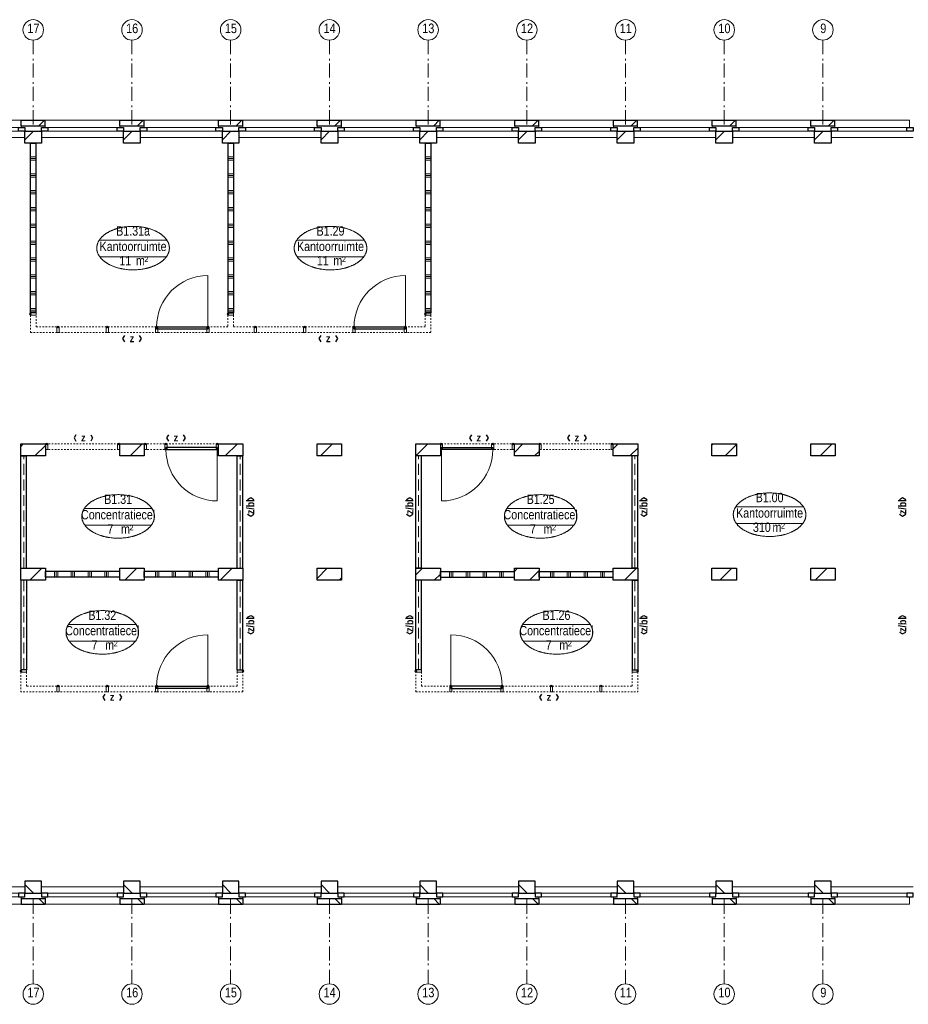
# Model space of a CAD drawing. Header units: millimetres. Extents: x 293454 to 524618, y 211738 to 307297.
# Tile 42 of 152: x 414196 to 430040, y 247976 to 265525. Entities that reach past the tile are written whole.
import ezdxf
from ezdxf.enums import TextEntityAlignment as Align

# ---------------------------------------------------------------- set-up
doc = ezdxf.new("R2010")
doc.units = ezdxf.units.MM
doc.header["$LTSCALE"] = 400
doc.header["$PDMODE"] = 3
doc.header["$PDSIZE"] = 15
for name, pattern in [('STYLE_02', [0.694427, 0.486069, -0.208359]), ('STYLE_06', [1.041641, 0.625, -0.208282, 0.069427, -0.138931]), ('STYLE_21', [0.138889, 0.069444, -0.069444])]:
    doc.linetypes.add(name, pattern=pattern)
for name, color, linetype, lineweight in [('Buitenkozijnen', 140, 'Continuous', 15), ('Interieur-deur', 43, 'Continuous', 9), ('Interieur-scheidingswand-horizontaal', 5, 'Continuous', 25), ('Interieur-scheidingswand-vertikaal', 5, 'Continuous', 25), ('Interieur-systeemwand glas', 140, 'STYLE_21', 15), ('Kozijnmerken', 43, 'Continuous', 9), ('mat-baksteen', 5, 'Continuous', 25), ('mat-kalkzandsteen', 5, 'Continuous', 25), ('None', 7, 'Continuous', 9), ('Ruimtenummers', 5, 'Continuous', 25)]:
    doc.layers.add(name, color=color, linetype=linetype, lineweight=lineweight)
doc.styles.add('Arial Narrow', font='ARIALN.TTF', dxfattribs={"height": 222.25})
doc.styles.add('Arial Narrow (bold)', font='ARIALNB.TTF', dxfattribs={"height": 172.861111})

# ---------------------------------------------------------------- blocks, each defined once
blk = doc.blocks.new('systeemwandstijl 880 hoh')
at = {"layer": 'Interieur-systeemwand glas', "color": 43, "linetype": 'Continuous', "lineweight": 9}
blk.add_lwpolyline([(0, 20), (100, 20), (100, -20), (0, -20)], close=True, dxfattribs=at)
at = {"layer": 'Interieur-systeemwand glas', "color": 43, "linetype": 'Continuous', "lineweight": 15}
blk.add_point((0, 0), dxfattribs=at)
blk = doc.blocks.new('Deur systeemwand 915')
at = {"layer": 'Interieur-deur', "color": 140, "linetype": 'Continuous', "lineweight": 15}
blk.add_line((0, 1015), (0, 100), dxfattribs=at)
at = {"layer": 'Interieur-deur', "color": 92, "linetype": 'Continuous', "lineweight": 25}
blk.add_lwpolyline([(-915, 100), (0, 100), (0, 60), (-915, 60)], close=True, dxfattribs=at)
at = {"layer": 'Interieur-deur', "color": 140, "linetype": 'Continuous', "lineweight": 15}
blk.add_arc((0, 100), 915, 90, 180, dxfattribs=at)
blk = doc.blocks.new('Systeemwand B (2D)')
at = {"layer": 'Interieur-systeemwand glas', "lineweight": 15}
for p, q in [((0, 50), (1323, 50)), ((0, -50), (1323, -50))]:
    blk.add_line(p, q, dxfattribs=at)
at = {"layer": 'None', "color": 7, "rotation": 270}
blk.add_blockref('systeemwandstijl 880 hoh', (20, 50), dxfattribs=at)
at = {"layer": 'None', "color": 7, "xscale": -1, "rotation": 90}
blk.add_blockref('systeemwandstijl 880 hoh', (1303, 50), dxfattribs=at)
blk = doc.blocks.new('Systeemwand B met deur (2D)')
at = {"layer": 'Interieur-systeemwand glas', "lineweight": 15}
for p, q in [((0, 50), (1323, 50)), ((0, -50), (1323, -50))]:
    blk.add_line(p, q, dxfattribs=at)
at = {"layer": 'None', "color": 7, "rotation": 270}
for p in [(20, 50), (388, 50)]:
    blk.add_blockref('systeemwandstijl 880 hoh', p, dxfattribs=at)
at = {"layer": 'None', "color": 7, "xscale": -1}
for name, rotation in [('systeemwandstijl 880 hoh', 90), ('Deur systeemwand 915', 180)]:
    blk.add_blockref(name, (1303, 50), dxfattribs=dict(at, rotation=rotation))
blk = doc.blocks.new('*X684')
at = {"layer": 'None', "lineweight": 9}
for p, q in [((600, -2372), (600, -2272)), ((630, -2372), (630, -2272)), ((660, -2372), (660, -2272)), ((900, -2372), (900, -2272)), ((930, -2372), (930, -2272)), ((960, -2372), (960, -2272)), ((1200, -2372), (1200, -2272)), ((1230, -2372), (1230, -2272)), ((1260, -2372), (1260, -2272)), ((1500, -2372), (1500, -2272)), ((1530, -2372), (1530, -2272)), ((1560, -2372), (1560, -2272))]:
    blk.add_line(p, q, dxfattribs=at)
blk = doc.blocks.new('*X685')
at = {"layer": 'None', "lineweight": 9}
for p, q in [((2400, -2372), (2400, -2272)), ((2430, -2372), (2430, -2272)), ((2460, -2372), (2460, -2272)), ((2700, -2372), (2700, -2272)), ((2730, -2372), (2730, -2272)), ((2760, -2372), (2760, -2272)), ((3000, -2372), (3000, -2272)), ((3030, -2372), (3030, -2272)), ((3060, -2372), (3060, -2272)), ((3300, -2372), (3300, -2272)), ((3330, -2372), (3330, -2272)), ((3360, -2372), (3360, -2272))]:
    blk.add_line(p, q, dxfattribs=at)
blk = doc.blocks.new('Concentratiecel B 2 (2D)')
at = {"layer": 'Interieur-scheidingswand-horizontaal', "lineweight": 25}
for p, q in [((437, -2272), (1760, -2272)), ((437, -2372), (437, -2272)), ((1760, -2372), (1760, -2272)), ((2197, -2272), (3520, -2272)), ((2197, -2372), (2197, -2272)), ((3520, -2372), (3520, -2272)), ((437, -2372), (1760, -2372)), ((2197, -2372), (3520, -2372))]:
    blk.add_line(p, q, dxfattribs=at)
at = {"layer": 'Interieur-scheidingswand-vertikaal', "lineweight": 25}
for p, q in [((100, -214), (0, -214)), ((0, -2215), (0, -214)), ((100, -2215), (100, -214)), ((3957, -214), (3857, -214)), ((3857, -2215), (3857, -214)), ((3957, -2215), (3957, -214)), ((100, -2215), (0, -2215)), ((3957, -2215), (3857, -2215)), ((100, -2429), (0, -2429)), ((0, -4025), (0, -2429)), ((100, -4025), (100, -2429)), ((3857, -2429), (3857, -4025)), ((3857, -2429), (3957, -2429)), ((3957, -2429), (3957, -4025)), ((100, -4025), (0, -4025)), ((3857, -4025), (3957, -4025))]:
    blk.add_line(p, q, dxfattribs=at)
at = {"layer": 'Interieur-scheidingswand-vertikaal', "linetype": 'STYLE_02', "lineweight": 9}
for p, q in [((50, -2215), (50, -214)), ((3907, -2215), (3907, -214)), ((50, -4025), (50, -2429)), ((3907, -2429), (3907, -4025))]:
    blk.add_line(p, q, dxfattribs=at)
at = {"layer": 'Interieur-systeemwand glas', "lineweight": 15}
for p, q in [((0, -4415), (0, -4065)), ((100, -4315), (100, -4065)), ((3857, -4065), (3857, -4315)), ((3957, -4065), (3957, -4415)), ((100, -4315), (3857, -4315)), ((0, -4415), (3957, -4415))]:
    blk.add_line(p, q, dxfattribs=at)
at = {"layer": 'Interieur-scheidingswand-horizontaal'}
for name in ['*X684', '*X685']:
    blk.add_blockref(name, (0, 0), dxfattribs=at)
at = {"layer": 'None', "color": 7, "xscale": -1}
for name, p in [('Systeemwand B met deur (2D)', (1760, -50)), ('Systeemwand B (2D)', (3520, -50)), ('Deur systeemwand 915', (623.5, -4415)), ('systeemwandstijl 880 hoh', (3957, -4045))]:
    blk.add_blockref(name, p, dxfattribs=at)
at = {"layer": 'None', "color": 7}
blk.add_blockref('systeemwandstijl 880 hoh', (0, -4045), dxfattribs=at)
at = {"layer": 'None', "color": 7, "rotation": 270}
blk.add_blockref('systeemwandstijl 880 hoh', (623.5, -4315), dxfattribs=at)
at = {"layer": 'None', "color": 7, "xscale": -1, "rotation": 90}
for p in [(1538.5, -4315), (2418.5, -4315), (3298.5, -4315)]:
    blk.add_blockref('systeemwandstijl 880 hoh', p, dxfattribs=at)
blk = doc.blocks.new('*X801')
at = {"layer": 'None', "lineweight": 9}
for p, q in [((-47607, 2880), (-47568, 2919)), ((-47358, 2705), (-47170, 2893))]:
    blk.add_line(p, q, dxfattribs=at)
blk = doc.blocks.new('*X802')
at = {"layer": 'None', "lineweight": 9}
blk.add_line((-45661, 2705), (-45447, 2919), dxfattribs=at)
blk = doc.blocks.new('*X803')
at = {"layer": 'None', "lineweight": 9}
blk.add_line((-43964, 2705), (-43750, 2919), dxfattribs=at)
blk = doc.blocks.new('*X804')
at = {"layer": 'None', "lineweight": 9}
blk.add_line((-42267, 2705), (-42053, 2919), dxfattribs=at)
blk = doc.blocks.new('*X805')
at = {"layer": 'None', "lineweight": 9}
for p, q in [((-40567, 2707), (-40356, 2919)), ((-40146, 2705), (-40130, 2720))]:
    blk.add_line(p, q, dxfattribs=at)
blk = doc.blocks.new('*X806')
at = {"layer": 'None', "lineweight": 9}
for p, q in [((-38807, 2770), (-38659, 2919)), ((-38449, 2705), (-38370, 2783))]:
    blk.add_line(p, q, dxfattribs=at)
blk = doc.blocks.new('*X807')
at = {"layer": 'None', "lineweight": 9}
for p, q in [((-37047, 2833), (-36962, 2919)), ((-36752, 2705), (-36610, 2846))]:
    blk.add_line(p, q, dxfattribs=at)
blk = doc.blocks.new('*X808')
at = {"layer": 'None', "lineweight": 9}
for p, q in [((-35287, 2896), (-35265, 2919)), ((-35055, 2705), (-34850, 2909))]:
    blk.add_line(p, q, dxfattribs=at)
blk = doc.blocks.new('*X809')
at = {"layer": 'None', "lineweight": 9}
blk.add_line((-33357, 2705), (-33143, 2919), dxfattribs=at)
blk = doc.blocks.new('*X812')
at = {"layer": 'None', "lineweight": 9}
blk.add_line((-47451, 491), (-47237, 705), dxfattribs=at)
blk = doc.blocks.new('*X813')
at = {"layer": 'None', "lineweight": 9}
blk.add_line((-45754, 491), (-45540, 705), dxfattribs=at)
blk = doc.blocks.new('*X814')
at = {"layer": 'None', "lineweight": 9}
blk.add_line((-44057, 491), (-43843, 705), dxfattribs=at)
blk = doc.blocks.new('*X815')
at = {"layer": 'None', "lineweight": 9}
for p, q in [((-42327, 523), (-42146, 705)), ((-41935, 491), (-41890, 536))]:
    blk.add_line(p, q, dxfattribs=at)
blk = doc.blocks.new('*X816')
at = {"layer": 'None', "lineweight": 9}
for p, q in [((-40567, 586), (-40449, 705)), ((-40238, 491), (-40130, 599))]:
    blk.add_line(p, q, dxfattribs=at)
blk = doc.blocks.new('*X817')
at = {"layer": 'None', "lineweight": 9}
for p, q in [((-38807, 649), (-38752, 705)), ((-38541, 491), (-38370, 662))]:
    blk.add_line(p, q, dxfattribs=at)
blk = doc.blocks.new('*X818')
at = {"layer": 'None', "lineweight": 9}
blk.add_line((-36844, 491), (-36630, 705), dxfattribs=at)
blk = doc.blocks.new('*X819')
at = {"layer": 'None', "lineweight": 9}
blk.add_line((-35147, 491), (-34933, 705), dxfattribs=at)
blk = doc.blocks.new('*X820')
at = {"layer": 'None', "lineweight": 9}
blk.add_line((-33450, 491), (-33236, 705), dxfattribs=at)
blk = doc.blocks.new('*X48')
at = {"layer": 'None', "lineweight": 9}
blk.add_line((-148.5, -148.5), (4, 4), dxfattribs=at)
blk = doc.blocks.new('*X49')
at = {"layer": 'None', "lineweight": 9}
blk.add_line((100, 100), (200, 200), dxfattribs=at)
blk = doc.blocks.new('Penant best-uitbr  (2D)')
at = {"layer": 'mat-baksteen', "lineweight": 25}
for p, q in [((-215, 200), (215, 200)), ((-215, 100), (-215, 200)), ((215, 100), (215, 200)), ((-215, 100), (215, 100))]:
    blk.add_line(p, q, dxfattribs=at)
at = {"layer": 'mat-kalkzandsteen', "lineweight": 25}
blk.add_lwpolyline([(-148.5, 4), (148.5, 4), (148.5, -210), (-148.5, -210)], close=True, dxfattribs=at)
at = {"layer": 'mat-baksteen'}
blk.add_blockref('*X49', (0, 0), dxfattribs=at)
at = {"layer": 'mat-kalkzandsteen'}
blk.add_blockref('*X48', (0, 0), dxfattribs=at)
blk = doc.blocks.new('Gevelpui best-uitbr 1330 (2D)')
at = {"layer": 'Buitenkozijnen', "lineweight": 15}
for p, q in [((-731.5, 71), (731.5, 71)), ((-731.5, 4), (-731.5, 71)), ((-731.5, 4), (731.5, 4)), ((731.5, 4), (731.5, 71))]:
    blk.add_line(p, q, dxfattribs=at)
at = {"layer": 'Buitenkozijnen', "color": 92, "lineweight": 25}
for points in [[(-731.5, 71), (-617.5, 71), (-617.5, 4), (-731.5, 4)], [(617.5, 71), (731.5, 71), (731.5, 4), (617.5, 4)]]:
    blk.add_lwpolyline(points, close=True, dxfattribs=at)
at = {"layer": 'None', "color": 43, "linetype": 'Continuous', "lineweight": 9}
blk.add_line((-731.5, -107), (731.5, -107), dxfattribs=at)
at = {"layer": 'None', "color": 43, "linetype": 'Continuous', "lineweight": 9, "flags": 128}
blk.add_lwpolyline([(-665, 71), (-665, 200), (665, 200), (665, 71)], dxfattribs=at)
blk = doc.blocks.new('Ruimtenummer UV 50')
at = {"layer": 'Ruimtenummers', "color": 8, "lineweight": 5}
for p, q in [((602, 157), (-602, 157)), ((595, -137), (-595, -137))]:
    blk.add_line(p, q, dxfattribs=at)
blk.add_open_spline([(-323, 354), (-173, 406), (173, 406), (323, 354), (473, 302), (560, 212), (647, 122), (647, 18), (647, -86), (560, -176), (473, -266), (323, -318), (173, -370), (-173, -370), (-323, -318), (-474, -266), (-560, -176), (-647, -86), (-647, 18), (-647, 122), (-560, 212), (-474, 302), (-323, 354)], degree=2, knots=[0, 0, 0, 0.09962, 0.19924, 0.19924, 0.283607, 0.283607, 0.349619, 0.349619, 0.415638, 0.415638, 0.5, 0.5, 0.59962, 0.69924, 0.69924, 0.783607, 0.783607, 0.849619, 0.849619, 0.915638, 0.915638, 1, 1, 1], dxfattribs=at)
at = {"layer": 'Ruimtenummers', "attachment_point": 2, "style": 'Arial Narrow'}
for s, insert, char_height in [(' m', (104, -122), 165.9), (' 2', (220, -133), 96.8)]:
    blk.add_mtext(s, dxfattribs=dict(at, insert=insert, char_height=char_height))
at = {"layer": 'Ruimtenummers', "style": 'Arial Narrow'}
for tag, p in [('Nummer', (0, 407)), ('Naam', (0, 132)), ('Oppervlak', (-138, -122))]:
    blk.add_attdef(tag, text='', height=166, dxfattribs=at).set_placement(p, align=Align.TOP_CENTER)
blk = doc.blocks.new('*X1126')
at = {"layer": 'None', "lineweight": 9}
for p, q in [((6990, 0), (7090, 0)), ((6990, -240), (7090, -240)), ((6990, -270), (7090, -270)), ((6990, -300), (7090, -300)), ((6990, -540), (7090, -540)), ((6990, -570), (7090, -570)), ((6990, -600), (7090, -600)), ((6990, -840), (7090, -840)), ((6990, -870), (7090, -870)), ((6990, -900), (7090, -900)), ((6990, -1140), (7090, -1140)), ((6990, -1170), (7090, -1170)), ((6990, -1200), (7090, -1200)), ((6990, -1440), (7090, -1440)), ((6990, -1470), (7090, -1470)), ((6990, -1500), (7090, -1500)), ((6990, -1740), (7090, -1740)), ((6990, -1770), (7090, -1770)), ((6990, -1800), (7090, -1800)), ((6990, -2040), (7090, -2040)), ((6990, -2070), (7090, -2070)), ((6990, -2100), (7090, -2100)), ((6990, -2340), (7090, -2340)), ((6990, -2370), (7090, -2370)), ((6990, -2400), (7090, -2400)), ((6990, -2640), (7090, -2640)), ((6990, -2670), (7090, -2670)), ((6990, -2700), (7090, -2700)), ((6990, -2940), (7090, -2940)), ((6990, -2970), (7090, -2970)), ((6990, -3000), (7090, -3000))]:
    blk.add_line(p, q, dxfattribs=at)
blk = doc.blocks.new('*X1127')
at = {"layer": 'None', "lineweight": 9}
for p, q in [((3470, 0), (3570, 0)), ((3470, -240), (3570, -240)), ((3470, -270), (3570, -270)), ((3470, -300), (3570, -300)), ((3470, -540), (3570, -540)), ((3470, -570), (3570, -570)), ((3470, -600), (3570, -600)), ((3470, -840), (3570, -840)), ((3470, -870), (3570, -870)), ((3470, -900), (3570, -900)), ((3470, -1140), (3570, -1140)), ((3470, -1170), (3570, -1170)), ((3470, -1200), (3570, -1200)), ((3470, -1440), (3570, -1440)), ((3470, -1470), (3570, -1470)), ((3470, -1500), (3570, -1500)), ((3470, -1740), (3570, -1740)), ((3470, -1770), (3570, -1770)), ((3470, -1800), (3570, -1800)), ((3470, -2040), (3570, -2040)), ((3470, -2070), (3570, -2070)), ((3470, -2100), (3570, -2100)), ((3470, -2340), (3570, -2340)), ((3470, -2370), (3570, -2370)), ((3470, -2400), (3570, -2400)), ((3470, -2640), (3570, -2640)), ((3470, -2670), (3570, -2670)), ((3470, -2700), (3570, -2700)), ((3470, -2940), (3570, -2940)), ((3470, -2970), (3570, -2970)), ((3470, -3000), (3570, -3000))]:
    blk.add_line(p, q, dxfattribs=at)
blk = doc.blocks.new('*X1128')
at = {"layer": 'None', "lineweight": 9}
for p, q in [((-50, 0), (50, 0)), ((-50, -240), (50, -240)), ((-50, -270), (50, -270)), ((-50, -300), (50, -300)), ((-50, -540), (50, -540)), ((-50, -570), (50, -570)), ((-50, -600), (50, -600)), ((-50, -840), (50, -840)), ((-50, -870), (50, -870)), ((-50, -900), (50, -900)), ((-50, -1140), (50, -1140)), ((-50, -1170), (50, -1170)), ((-50, -1200), (50, -1200)), ((-50, -1440), (50, -1440)), ((-50, -1470), (50, -1470)), ((-50, -1500), (50, -1500)), ((-50, -1740), (50, -1740)), ((-50, -1770), (50, -1770)), ((-50, -1800), (50, -1800)), ((-50, -2040), (50, -2040)), ((-50, -2070), (50, -2070)), ((-50, -2100), (50, -2100)), ((-50, -2340), (50, -2340)), ((-50, -2370), (50, -2370)), ((-50, -2400), (50, -2400)), ((-50, -2640), (50, -2640)), ((-50, -2670), (50, -2670)), ((-50, -2700), (50, -2700)), ((-50, -2940), (50, -2940)), ((-50, -2970), (50, -2970)), ((-50, -3000), (50, -3000))]:
    blk.add_line(p, q, dxfattribs=at)
blk = doc.blocks.new('Vergaderruimten B 2 (2D)')
at = {"layer": 'Interieur-scheidingswand-vertikaal', "lineweight": 25}
for p, q in [((50, 4), (-50, 4)), ((-50, -3021), (-50, 4)), ((50, -3021), (50, 4)), ((3470, 4), (3470, -3021)), ((3470, 4), (3570, 4)), ((3570, 4), (3570, -3021)), ((6990, 4), (6990, -3021)), ((6990, 4), (7090, 4)), ((7090, 4), (7090, -3021)), ((50, -3021), (-50, -3021)), ((3470, -3021), (3570, -3021)), ((6990, -3021), (7090, -3021))]:
    blk.add_line(p, q, dxfattribs=at)
at = {"layer": 'Interieur-systeemwand glas', "lineweight": 15}
for p, q in [((-50, -3371), (-50, -3061)), ((50, -3271), (50, -3061)), ((3470, -3061), (3470, -3271)), ((3570, -3061), (3570, -3271)), ((6990, -3061), (6990, -3271)), ((7090, -3061), (7090, -3371)), ((3470, -3271), (50, -3271)), ((6990, -3271), (3570, -3271)), ((7090, -3371), (-50, -3371))]:
    blk.add_line(p, q, dxfattribs=at)
at = {"layer": 'Interieur-scheidingswand-vertikaal'}
for name in ['*X1128', '*X1127', '*X1126']:
    blk.add_blockref(name, (0, 0), dxfattribs=at)
at = {"layer": 'Interieur-scheidingswand-vertikaal', "color": 7}
for name, p in [('Deur systeemwand 915', (3115, -3371)), ('Deur systeemwand 915', (6635, -3371)), ('systeemwandstijl 880 hoh', (-50, -3041)), ('systeemwandstijl 880 hoh', (3470, -3041)), ('systeemwandstijl 880 hoh', (6990, -3041))]:
    blk.add_blockref(name, p, dxfattribs=at)
at = {"layer": 'Interieur-scheidingswand-vertikaal', "color": 7, "rotation": 270}
for p in [(440, -3271), (3960, -3271)]:
    blk.add_blockref('systeemwandstijl 880 hoh', p, dxfattribs=at)
at = {"layer": 'Interieur-scheidingswand-vertikaal', "color": 7, "xscale": -1, "rotation": 90}
for p in [(1320, -3271), (2200, -3271), (3115, -3271), (4840, -3271), (5720, -3271), (6635, -3271)]:
    blk.add_blockref('systeemwandstijl 880 hoh', p, dxfattribs=at)
blk = doc.blocks.new('Kozijnmerk 50')
at = {"layer": 'Kozijnmerken', "color": 92, "linetype": 'Continuous', "lineweight": 25}
for points in [[(-132, 51), (-165, -6), (-132, -62)], [(132, 51), (165, -6), (132, -62)]]:
    blk.add_lwpolyline(points, dxfattribs=at)
at = {"layer": 'None', "color": 43, "style": 'Arial Narrow (bold)'}
blk.add_attdef('merk', text='', height=138, dxfattribs=at).set_placement((0, 0), align=Align.MIDDLE_CENTER)
blk = doc.blocks.new('*U1657')
at = {"layer": 'None', "color": 7, "linetype": 'STYLE_06', "lineweight": 9}
for p, q in [((-47389, 10116), (-47389, 8616)), ((-45629, 10116), (-45629, 8616)), ((-43869, 10116), (-43869, 8616)), ((-42109, 10116), (-42109, 8616)), ((-40349, 10116), (-40349, 8616)), ((-38589, 10116), (-38589, 8616)), ((-36829, 10116), (-36829, 8616)), ((-35069, 10116), (-35069, 8616)), ((-33309, 10116), (-33309, 8616))]:
    blk.add_line(p, q, dxfattribs=at)
at = {"layer": 'None', "color": 43, "linetype": 'Continuous', "lineweight": 9}
for centre in [(-47389, 10299), (-45629, 10299), (-43869, 10299), (-42109, 10299), (-40349, 10299), (-38589, 10299), (-36829, 10299), (-35069, 10299), (-33309, 10299)]:
    blk.add_circle(centre, 183, dxfattribs=at)
at = {"layer": 'None', "color": 8, "attachment_point": 1, "style": 'Arial Narrow'}
for s, insert, char_height in [('17', (-47493, 10412), 169.3), ('16', (-45733, 10412), 169.3), ('15', (-43973, 10412), 169.3), ('14', (-42213, 10412), 169.3), ('13', (-40453, 10412), 169.3), ('12', (-38693, 10412), 169.3), ('11', (-36933, 10412), 169.3), ('10', (-35173, 10412), 169.3), ('9', (-33356, 10412), 169)]:
    blk.add_mtext(s, dxfattribs=dict(at, insert=insert, char_height=char_height))

msp = doc.modelspace()

# ---------------------------------------------------------------- linework, layer by layer
at = {"layer": 'mat-kalkzandsteen', "lineweight": 25}
for points in [[(414219.34062, 257962.5115), (414656.34062, 257962.5115), (414656.34062, 257748.5115), (414219.34062, 257748.5115)], [(415979.34062, 257962.5115), (416416.34062, 257962.5115), (416416.34062, 257748.5115), (415979.34062, 257748.5115)], [(417739.34062, 257962.5115), (418176.34062, 257962.5115), (418176.34062, 257748.5115), (417739.34062, 257748.5115)], [(419499.34062, 257962.5115), (419936.34062, 257962.5115), (419936.34062, 257748.5115), (419499.34062, 257748.5115)], [(421259.34062, 257962.5115), (421696.34062, 257962.5115), (421696.34062, 257748.5115), (421259.34062, 257748.5115)], [(423019.34062, 257962.5115), (423456.34062, 257962.5115), (423456.34062, 257748.5115), (423019.34062, 257748.5115)], [(424779.34062, 257962.5115), (425216.34062, 257962.5115), (425216.34062, 257748.5115), (424779.34062, 257748.5115)], [(426539.34062, 257962.5115), (426976.34062, 257962.5115), (426976.34062, 257748.5115), (426539.34062, 257748.5115)], [(428299.34062, 257962.5115), (428736.34062, 257962.5115), (428736.34062, 257748.5115), (428299.34062, 257748.5115)], [(414219.34062, 255748.5115), (414656.34062, 255748.5115), (414656.34062, 255534.5115), (414219.34062, 255534.5115)], [(415979.34062, 255748.5115), (416416.34062, 255748.5115), (416416.34062, 255534.5115), (415979.34062, 255534.5115)], [(417739.34062, 255748.5115), (418176.34062, 255748.5115), (418176.34062, 255534.5115), (417739.34062, 255534.5115)], [(419499.34062, 255748.5115), (419936.34062, 255748.5115), (419936.34062, 255534.5115), (419499.34062, 255534.5115)], [(421259.34062, 255748.5115), (421696.34062, 255748.5115), (421696.34062, 255534.5115), (421259.34062, 255534.5115)], [(423019.34062, 255748.5115), (423456.34062, 255748.5115), (423456.34062, 255534.5115), (423019.34062, 255534.5115)], [(424779.34062, 255748.5115), (425216.34062, 255748.5115), (425216.34062, 255534.5115), (424779.34062, 255534.5115)], [(426539.34062, 255748.5115), (426976.34062, 255748.5115), (426976.34062, 255534.5115), (426539.34062, 255534.5115)], [(428299.34062, 255748.5115), (428736.34062, 255748.5115), (428736.34062, 255534.5115), (428299.34062, 255534.5115)]]:
    msp.add_lwpolyline(points, close=True, dxfattribs=at)
at = {"layer": 'None', "color": 7, "linetype": 'STYLE_06', "lineweight": 9}
for p, q in [((414437.84062, 248341.0238), (414437.84062, 249841.0238)), ((416197.84062, 248341.0238), (416197.84062, 249841.0238)), ((417957.84062, 248341.0238), (417957.84062, 249841.0238)), ((419717.84062, 248341.0238), (419717.84062, 249841.0238)), ((421477.84062, 248341.0238), (421477.84062, 249841.0238)), ((423237.84062, 248341.0238), (423237.84062, 249841.0238)), ((424997.84062, 248341.0238), (424997.84062, 249841.0238)), ((426757.84062, 248341.0238), (426757.84062, 249841.0238)), ((428517.84062, 248341.0238), (428517.84062, 249841.0238))]:
    msp.add_line(p, q, dxfattribs=at)
at = {"layer": 'None', "color": 43, "linetype": 'Continuous', "lineweight": 9}
for centre in [(414437.84062, 248158.41738), (416197.84062, 248158.41738), (417957.84062, 248158.41738), (419717.84062, 248158.41738), (421477.84062, 248158.41738), (423237.84062, 248158.41738), (424997.84062, 248158.41738), (426757.84062, 248158.41738), (428517.84062, 248158.41738)]:
    msp.add_circle(centre, 182.60642, dxfattribs=at)

# ---------------------------------------------------------------- block references
at = {"layer": 'Interieur-scheidingswand-vertikaal', "color": 7}
msp.add_blockref('Vergaderruimten B 2 (2D)', (414437.84062, 263319.5115), dxfattribs=at)
at = {"layer": 'Kozijnmerken', "color": 7}
for p in [(416197.26604, 259845.80839), (419697.26604, 259845.80839), (415331.24064, 258076.3206), (416981.24064, 258076.3206), (422381.24064, 258076.3206), (424131.24064, 258076.3206), (415844.15858, 253454.28819), (423631.59922, 253454.28819)]:
    msp.add_blockref('Kozijnmerk 50', p, dxfattribs=at).add_auto_attribs({'merk': 'z'})
at = {"layer": 'Kozijnmerken', "color": 7, "rotation": 90}
for p in [(418309.56301, 256843.5115), (421145.60355, 256843.5115), (425320.36503, 256843.5115), (429933.19747, 256843.5115), (418309.56301, 254743.5115), (421145.60355, 254743.5115), (425320.36503, 254743.5115), (429933.19747, 254743.5115)]:
    msp.add_blockref('Kozijnmerk 50', p, dxfattribs=at).add_auto_attribs({'merk': 'z/bl'})
at = {"layer": 'mat-baksteen', "color": 7}
for p in [(414437.84062, 263533.5115), (416197.84062, 263533.5115), (417957.84062, 263533.5115), (419717.84062, 263533.5115), (421477.84062, 263533.5115), (423237.84062, 263533.5115), (424997.84062, 263533.5115), (426757.84062, 263533.5115), (428517.84062, 263533.5115)]:
    msp.add_blockref('Penant best-uitbr  (2D)', p, dxfattribs=at)
at = {"layer": 'mat-baksteen', "color": 7, "xscale": -1, "rotation": 180}
for p in [(414437.84062, 249963.5115), (416197.84062, 249963.5115), (417957.84062, 249963.5115), (419717.84062, 249963.5115), (421477.84062, 249963.5115), (423237.84062, 249963.5115), (424997.84062, 249963.5115), (426757.84062, 249963.5115), (428517.84062, 249963.5115)]:
    msp.add_blockref('Penant best-uitbr  (2D)', p, dxfattribs=at)
at = {"layer": 'mat-kalkzandsteen'}
for name in ['*X801', '*X802', '*X803', '*X804', '*X805', '*X806', '*X807', '*X808', '*X809', '*X812', '*X813', '*X814', '*X815', '*X816', '*X817', '*X818', '*X819', '*X820']:
    msp.add_blockref(name, (461826.78125, 255043.5115), dxfattribs=at)
at = {"layer": 'None', "color": 7}
for name, p in [('*U1657', (461826.78125, 255043.5115)), ('Gevelpui best-uitbr 1330 (2D)', (413557.84062, 263533.5115)), ('Gevelpui best-uitbr 1330 (2D)', (415317.84062, 263533.5115)), ('Gevelpui best-uitbr 1330 (2D)', (417077.84062, 263533.5115)), ('Gevelpui best-uitbr 1330 (2D)', (418837.84062, 263533.5115)), ('Gevelpui best-uitbr 1330 (2D)', (420597.84062, 263533.5115)), ('Gevelpui best-uitbr 1330 (2D)', (422357.84062, 263533.5115)), ('Gevelpui best-uitbr 1330 (2D)', (424117.84062, 263533.5115)), ('Gevelpui best-uitbr 1330 (2D)', (425877.84062, 263533.5115)), ('Gevelpui best-uitbr 1330 (2D)', (427637.84062, 263533.5115)), ('Gevelpui best-uitbr 1330 (2D)', (429397.84062, 263533.5115)), ('Concentratiecel B 2 (2D)', (421259.34062, 257962.5115))]:
    msp.add_blockref(name, p, dxfattribs=at)
at = {"layer": 'None', "color": 7, "xscale": -1}
msp.add_blockref('Concentratiecel B 2 (2D)', (418176.34062, 257962.5115), dxfattribs=at)
at = {"layer": 'None', "color": 7, "xscale": -1, "rotation": 180}
for p in [(413557.84062, 249963.5115), (415317.84062, 249963.5115), (417077.84062, 249963.5115), (418837.84062, 249963.5115), (420597.84062, 249963.5115), (422357.84062, 249963.5115), (424117.84062, 249963.5115), (425877.84062, 249963.5115), (427637.84062, 249963.5115), (429397.84062, 249963.5115)]:
    msp.add_blockref('Gevelpui best-uitbr 1330 (2D)', p, dxfattribs=at)
at = {"layer": 'Ruimtenummers'}
for p, values in [((416217.9034, 261435.73739), {'Nummer': 'B1.31a', 'Naam': 'Kantoorruimte', 'Oppervlak': '11'}), ((419737.9034, 261435.73739), {'Nummer': 'B1.29', 'Naam': 'Kantoorruimte', 'Oppervlak': '11'}), ((415951.16134, 256653.5115), {'Nummer': 'B1.31', 'Naam': 'Concentratiecel', 'Oppervlak': '7'}), ((423484.57669, 256653.5115), {'Nummer': 'B1.25', 'Naam': 'Concentratiecel', 'Oppervlak': '7'}), ((427566.80965, 256684.34524), {'Nummer': 'B1.00', 'Naam': 'Kantoorruimte', 'Oppervlak': '310'}), ((415668.93691, 254586.84814), {'Nummer': 'B1.32', 'Naam': 'Concentratiecel', 'Oppervlak': '7'}), ((423766.80112, 254586.84814), {'Nummer': 'B1.26', 'Naam': 'Concentratiecel', 'Oppervlak': '7'})]:
    msp.add_blockref('Ruimtenummer UV 50', p, dxfattribs=at).add_auto_attribs(values)

# ---------------------------------------------------------------- texts
at = {"layer": 'None', "color": 8, "attachment_point": 1, "style": 'Arial Narrow'}
for s, insert, char_height in [('17', (414334.12111, 248271.17496), 169.333333), ('16', (416094.12111, 248271.17496), 169.333333), ('15', (417854.12111, 248271.17496), 169.333333), ('14', (419614.12111, 248271.17496), 169.333333), ('13', (421374.12111, 248271.17496), 169.333333), ('12', (423134.12111, 248271.17496), 169.333333), ('11', (424894.12111, 248271.17496), 169.333333), ('10', (426654.12111, 248271.17496), 169.333333), ('9', (428471.26438, 248271.17496), 169.33333)]:
    msp.add_mtext(s, dxfattribs=dict(at, insert=insert, char_height=char_height))

doc.saveas('drawing.dxf')
